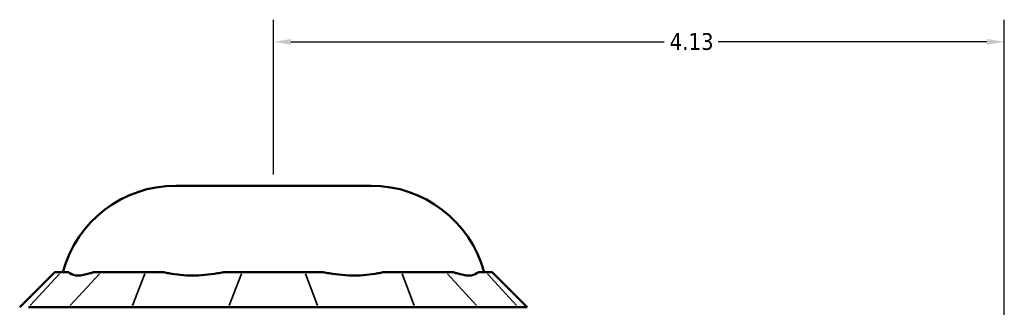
# Model space of a CAD drawing. Header units: inches. Extents: x -1.3 to 49.3, y -1.8 to 48.6.
# Tile 4 of 8: x -0.4 to 5.1, y 24.4 to 26. Entities that reach past the tile are written whole.
import ezdxf

# ---------------------------------------------------------------- set-up
doc = ezdxf.new("R2010")
doc.units = ezdxf.units.IN
doc.header["$MEASUREMENT"] = 0
for name, color, linetype, lineweight in [('Dimension (ANSI)', 7, 'Continuous', 25), ('Visible (ANSI)', 7, 'Continuous', 50), ('Visible Narrow (ANSI)', 7, 'Continuous', 35)]:
    doc.layers.add(name, color=color, linetype=linetype, lineweight=lineweight)
doc.styles.add('Note Text (ANSI)', font='tahoma.ttf')
doc.dimstyles.new('Default (ANSI)', dxfattribs={"dimtxt": 0.094488, "dimasz": 0.098425, "dimexe": 0.125, "dimexo": 0.0625, "dimgap": 0.031496, "dimtad": 0, "dimtih": 1, "dimtoh": 1, "dimrnd": 1e-08, "dimzin": 4, "dimdsep": 46, "dimtxsty": 'Note Text (ANSI)', "dimcen": 0.09, "dimdle": 0.393701, "dimclrd": 256, "dimclre": 256, "dimclrt": 5, "dimadec": 0, "dimazin": 1, "dimtfac": 1, "dimtofl": 0, "dimtmove": 0, "dimatfit": 3, "dimfxl": 1, "dimtolj": 1, "dimtzin": 4, "dimlwd": -1, "dimlwe": -1, "dimarcsym": 0})

# ---------------------------------------------------------------- blocks, each defined once
blk = doc.blocks.new('*D6')
at = {"layer": 'Defpoints', "color": 0, "transparency": 16777216}
for p in [(5.1268, 25.9003), (0.9968, 25.0881), (5.1268, 21.2382)]:
    blk.add_point(p, dxfattribs=at)
at = {"layer": 'Dimension (ANSI)', "transparency": 16777216}
for p, q in [((0.9968, 25.1506), (0.9968, 26.0253)), ((5.1268, 21.3007), (5.1268, 26.0253)), ((1.0953, 25.9003), (3.2042, 25.9003)), ((5.0284, 25.9003), (3.5095, 25.9003))]:
    blk.add_line(p, q, dxfattribs=at)
for points in [[(1.0953, 25.9167), (1.0953, 25.8839), (0.9968, 25.9003)], [(5.0284, 25.9167), (5.0284, 25.8839), (5.1268, 25.9003)]]:
    blk.add_solid(points, dxfattribs=at)
at = {"layer": 'Dimension (ANSI)', "color": 5, "transparency": 16777216, "insert": (3.2357, 25.9495), "char_height": 0.09449, "attachment_point": 1, "style": 'Note Text (ANSI)'}
blk.add_mtext('\\A1;4.13', dxfattribs=at)

msp = doc.modelspace()

# ---------------------------------------------------------------- linework, layer by layer
at = {"layer": 'Visible (ANSI)'}
for p, q in [((0.4445, 25.0881), (1.5491, 25.0881)), ((-0.2384, 24.6002), (-0.4369, 24.4018)), ((-0.2384, 24.6002), (-0.2032, 24.6002)), ((-0.1599, 24.6002), (-0.2032, 24.6002)), ((0.023, 24.6002), (-0.0203, 24.6002)), ((0.023, 24.6002), (0.2736, 24.6002)), ((0.378, 24.6002), (0.2736, 24.6002)), ((0.8197, 24.6002), (0.7152, 24.6002)), ((0.8197, 24.6002), (1.174, 24.6002)), ((1.2785, 24.6002), (1.174, 24.6002)), ((1.7201, 24.6002), (1.6156, 24.6002)), ((1.7201, 24.6002), (1.9707, 24.6002)), ((2.0139, 24.6002), (1.9707, 24.6002)), ((2.1969, 24.6002), (2.1536, 24.6002)), ((2.1969, 24.6002), (2.2321, 24.6002)), ((2.2321, 24.6002), (2.4305, 24.4018)), ((-0.3865, 24.4018), (-0.1603, 24.4018)), ((0.1976, 24.4018), (-0.1603, 24.4018)), ((0.1976, 24.4018), (0.7437, 24.4018)), ((1.2499, 24.4018), (0.7437, 24.4018)), ((1.2499, 24.4018), (1.796, 24.4018)), ((2.154, 24.4018), (1.796, 24.4018)), ((2.154, 24.4018), (2.3802, 24.4018)), ((2.4305, 24.4018), (2.3802, 24.4018))]:
    msp.add_line(p, q, dxfattribs=at)
for centre, start, end in [((0.4445, 24.4267), 90, 164.7909), ((1.5491, 24.4267), 15.2091, 90)]:
    msp.add_arc(centre, 0.6614, start, end, dxfattribs=at)
for points in [[(-0.1599, 24.6002), (-0.1579, 24.5979), (-0.1556, 24.5957), (-0.1418, 24.5853), (-0.1257, 24.5813), (-0.1076, 24.5813), (-0.0894, 24.5813), (-0.066, 24.5853), (-0.0329, 24.5957), (-0.0267, 24.5979), (-0.0203, 24.6002)], [(0.378, 24.6002), (0.3873, 24.5979), (0.3968, 24.5957), (0.4494, 24.5853), (0.4956, 24.5813), (0.5394, 24.5813), (0.5832, 24.5813), (0.6324, 24.5853), (0.6929, 24.5957), (0.7041, 24.5979), (0.7152, 24.6002)], [(1.2785, 24.6002), (1.2896, 24.5979), (1.3007, 24.5957), (1.3613, 24.5853), (1.4105, 24.5813), (1.4543, 24.5813), (1.4981, 24.5813), (1.5443, 24.5853), (1.5968, 24.5957), (1.6063, 24.5979), (1.6156, 24.6002)], [(2.0139, 24.6002), (2.0203, 24.5979), (2.0266, 24.5957), (2.0597, 24.5853), (2.0831, 24.5813), (2.1012, 24.5813), (2.1194, 24.5813), (2.1355, 24.5853), (2.1493, 24.5957), (2.1515, 24.5979), (2.1536, 24.6002)]]:
    msp.add_open_spline(points, degree=3, knots=[-0.4425768, -0.4425768, -0.4425768, -0.4425768, -0.3612, -0.3612, 0, 0, 0, 0.3612, 0.3612, 0.4425768, 0.4425768, 0.4425768, 0.4425768], dxfattribs=at)
at = {"layer": 'Visible Narrow (ANSI)'}
for p, q in [((-0.2124, 24.5903), (-0.3773, 24.4117)), ((-0.1512, 24.4117), (0.0138, 24.5903)), ((0.2698, 24.5903), (0.2014, 24.4117)), ((0.8159, 24.5903), (0.7475, 24.4117)), ((1.1778, 24.5903), (1.2461, 24.4117)), ((1.7239, 24.5903), (1.7922, 24.4117)), ((1.9798, 24.5903), (2.1448, 24.4117)), ((2.206, 24.5903), (2.371, 24.4117))]:
    msp.add_line(p, q, dxfattribs=at)

# ---------------------------------------------------------------- dimensions: what is measured, and where the dimension line sits
at = {"layer": 'Dimension (ANSI)'}
dim = msp.add_linear_dim(base=(5.1268, 25.9003), p1=(0.9968, 25.0881), p2=(5.1268, 21.2382), angle=180, dimstyle='Default (ANSI)', override={"dimgap": 0.031496, "dimtih": 0, "dimtoh": 0, "dimdec": 2, "dimtol": 0, "dimlim": 0, "dimtp": 0, "dimtm": 0, "dimtdec": 2, "dimatfit": 1}, dxfattribs=at)
dim.commit()
dim.dimension.update_dxf_attribs({"geometry": '*D6', "text_midpoint": (3.3568, 25.9003), "dimtype": 160})

doc.saveas('drawing.dxf')
